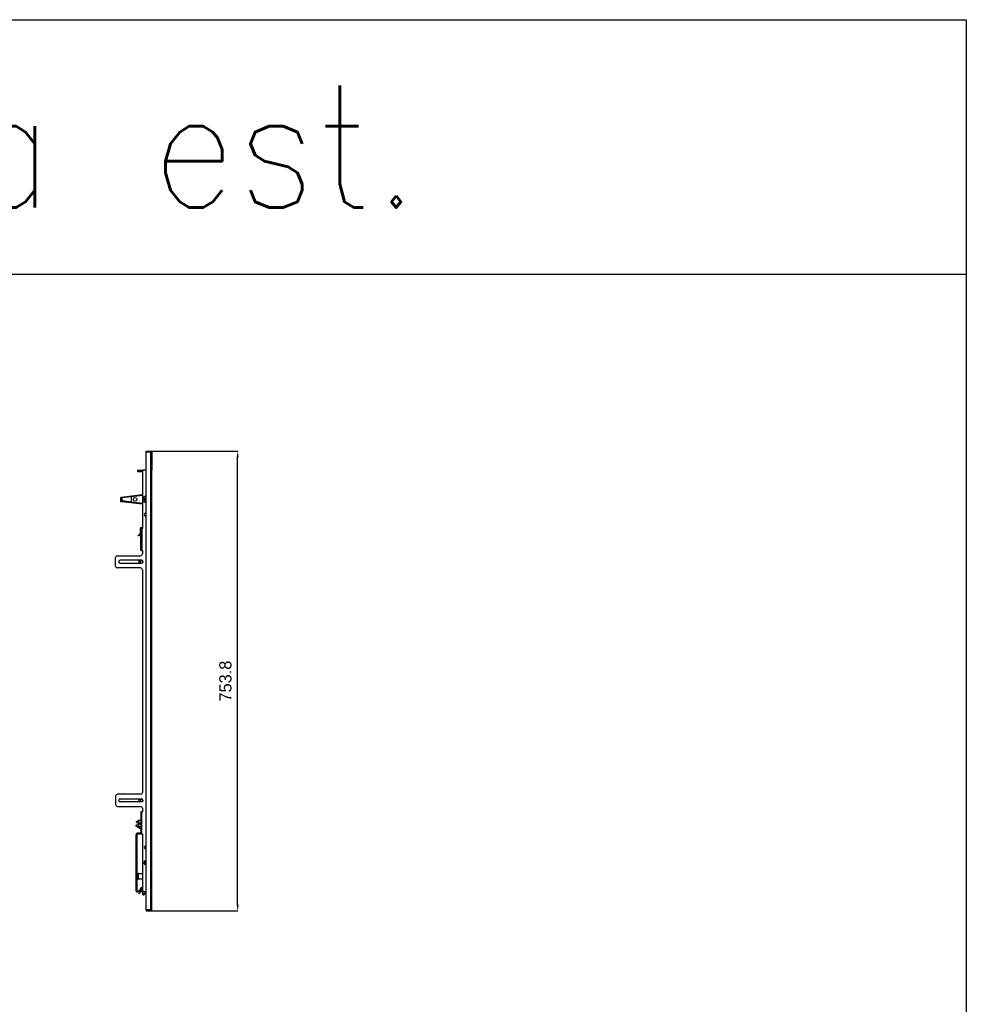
# Model space of a CAD drawing. Header units: inches. Extents: x -8834 to -3121, y 1010 to 9212.
# Tile 36 of 36: x -4673 to -3121, y 7312 to 8927. Entities that reach past the tile are written whole.
import ezdxf

# ---------------------------------------------------------------- set-up
doc = ezdxf.new("R2010")
doc.units = ezdxf.units.IN
doc.layers.add('1', color=7, linetype='Continuous')
doc.styles.add('CONVERTER_11', font='txt.shx', dxfattribs={"width": 0.9})
doc.dimstyles.new('Copia di Standard', dxfattribs={"dimtxt": 20, "dimasz": 10, "dimexe": 0.18, "dimexo": 0.0625, "dimgap": 10, "dimtad": 1, "dimdec": 1, "dimzin": 0, "dimdsep": 46, "dimtxsty": 'Standard', "dimcen": 0.09, "dimclrd": 4, "dimclre": 4, "dimadec": 0, "dimazin": 0, "dimtfac": 1, "dimtdec": 1, "dimtofl": 0, "dimtmove": 0, "dimatfit": 3, "dimfxl": 0.18, "dimtolj": 1, "dimtzin": 0, "dimarcsym": 0})

# ---------------------------------------------------------------- blocks, each defined once
blk = doc.blocks.new('*D49')
at = {"color": 3, "lineweight": -2, "transparency": 16777216}
for p, q in [((-4461.5, 8219.2), (-4315, 8219.2)), ((-4315.2, 7475.4), (-4315.2, 8209.2)), ((-4461.5, 7465.4), (-4315, 7465.4))]:
    blk.add_line(p, q, dxfattribs=at)
at = {"color": 3, "transparency": 16777216}
for points in [[(-4316.8, 8209.2), (-4313.5, 8209.2), (-4315.2, 8219.2)], [(-4316.8, 7475.4), (-4313.5, 7475.4), (-4315.2, 7465.4)]]:
    blk.add_solid(points, dxfattribs=at)
at = {"layer": 'Defpoints', "color": 0, "transparency": 16777216}
for p in [(-4461.6, 8219.2), (-4315.2, 8219.2), (-4461.6, 7465.4)]:
    blk.add_point(p, dxfattribs=at)
at = {"color": 3, "transparency": 16777216, "insert": (-4335.2, 7842.3), "char_height": 20, "attachment_point": 5, "rotation": 90}
blk.add_mtext('\\A1;753.8', dxfattribs=at)

msp = doc.modelspace()

# ---------------------------------------------------------------- linework, layer by layer
at = {"color": 7, "linetype": 'Continuous'}
for p, q in [((-4465.35, 8219.25), (-4457.85, 8219.25)), ((-4465.35, 8218.05), (-4465.35, 8219.25)), ((-4457.85, 8218.05), (-4465.35, 8218.05)), ((-4465.35, 8187.95), (-4465.35, 8217.75)), ((-4457.85, 8217.75), (-4465.35, 8217.75)), ((-4465.35, 8187.95), (-4465.35, 8217.75)), ((-4457.85, 8217.75), (-4465.35, 8217.75)), ((-4457.85, 8217.75), (-4457.39, 8217.75)), ((-4457.85, 8217.75), (-4457.39, 8217.75)), ((-4457.39, 8217.75), (-4456.16, 8217.75)), ((-4457.39, 8217.75), (-4456.16, 8217.75)), ((-4456.15, 8217.55), (-4456.15, 8187.95)), ((-4456.15, 8217.55), (-4456.15, 8187.95)), ((-4456.15, 8217.55), (-4456.15, 8187.95)), ((-4471.34, 8187.45), (-4479.35, 8187.45)), ((-4479.35, 8187.45), (-4479.35, 8186.25)), ((-4465.35, 8187.95), (-4471.34, 8187.95)), ((-4471.34, 8187.95), (-4471.34, 8092.65)), ((-4465.35, 8187.95), (-4471.34, 8187.95)), ((-4471.34, 8187.95), (-4471.34, 8092.65)), ((-4465.35, 8143.36), (-4465.35, 8187.95)), ((-4465.35, 8143.36), (-4465.35, 8187.95)), ((-4456.15, 7496.74), (-4456.15, 8187.95)), ((-4456.15, 7496.74), (-4456.15, 8187.95)), ((-4479.35, 8186.25), (-4471.34, 8186.25)), ((-4507.35, 8142.11), (-4507.35, 8136.95)), ((-4506.35, 8136.95), (-4506.35, 8142.11)), ((-4506.25, 8138.16), (-4506.25, 8142.11)), ((-4506.25, 8142.11), (-4505.25, 8142.11)), ((-4471.34, 8147.62), (-4506.02, 8143.6)), ((-4489.35, 8144.52), (-4505.91, 8142.61)), ((-4505.25, 8142.11), (-4505.25, 8138.16)), ((-4471.34, 8146.61), (-4489.35, 8144.52)), ((-4489.35, 8135.87), (-4489.35, 8144.52)), ((-4465.35, 8137.04), (-4465.35, 8143.36)), ((-4465.35, 8137.04), (-4465.35, 8143.36)), ((-4507.35, 8136.95), (-4506.35, 8136.95)), ((-4504.92, 8136.67), (-4471.34, 8132.78)), ((-4489.35, 8135.87), (-4504.81, 8137.66)), ((-4471.34, 8133.79), (-4489.35, 8135.87)), ((-4465.35, 8117.7), (-4465.35, 8137.04)), ((-4465.35, 8117.7), (-4465.35, 8137.04)), ((-4465.35, 8112.8), (-4465.35, 8117.7)), ((-4465.35, 8112.8), (-4465.35, 8117.7)), ((-4465.35, 7571.89), (-4465.35, 8112.8)), ((-4465.35, 7571.89), (-4465.35, 8112.8)), ((-4475.04, 8092.65), (-4475.04, 8084.27)), ((-4472.84, 8092.65), (-4474.04, 8092.65)), ((-4474.04, 8084.27), (-4474.04, 8092.65)), ((-4472.84, 8092.65), (-4474.04, 8092.65)), ((-4474.04, 8084.27), (-4474.04, 8092.65)), ((-4474.04, 8084.27), (-4474.04, 8092.65)), ((-4473.54, 8094.15), (-4471.34, 8094.15)), ((-4473.54, 8093.15), (-4471.34, 8093.15)), ((-4472.84, 8092.65), (-4472.34, 8092.65)), ((-4472.84, 8092.65), (-4472.34, 8092.65)), ((-4471.34, 8092.65), (-4472.34, 8092.65)), ((-4471.34, 8092.65), (-4472.34, 8092.65)), ((-4478.28, 8080.82), (-4475.18, 8083.91)), ((-4477.57, 8080.11), (-4478.28, 8080.82)), ((-4474.48, 8083.21), (-4477.57, 8080.11)), ((-4474.04, 8056.6), (-4474.04, 8084.27)), ((-4474.04, 8056.6), (-4474.04, 8084.27)), ((-4515.35, 8030.95), (-4515.35, 8044.95)), ((-4515.35, 8030.95), (-4515.35, 8044.95)), ((-4512.35, 8047.95), (-4474.34, 8047.95)), ((-4512.35, 8047.95), (-4474.34, 8047.95)), ((-4472.84, 8056.6), (-4474.04, 8056.6)), ((-4472.84, 8056.6), (-4474.04, 8056.6)), ((-4472.84, 8056.6), (-4472.34, 8056.6)), ((-4472.84, 8056.6), (-4472.34, 8056.6)), ((-4472.34, 8056.6), (-4471.34, 8056.6)), ((-4472.34, 8056.6), (-4471.34, 8056.6)), ((-4471.34, 8056.6), (-4471.34, 8050.95)), ((-4471.34, 8056.6), (-4471.34, 8050.95)), ((-4471.34, 8056.6), (-4471.34, 8050.95)), ((-4474.34, 8027.95), (-4512.35, 8027.95)), ((-4474.34, 8027.95), (-4512.35, 8027.95)), ((-4476.77, 8040.45), (-4507.85, 8040.45)), ((-4476.77, 8040.45), (-4507.85, 8040.45)), ((-4507.85, 8035.45), (-4476.77, 8035.45)), ((-4507.85, 8035.45), (-4476.77, 8035.45)), ((-4476.53, 8040.45), (-4476.77, 8040.45)), ((-4476.53, 8040.45), (-4476.77, 8040.45)), ((-4476.77, 8035.45), (-4476.53, 8035.45)), ((-4476.77, 8035.45), (-4476.53, 8035.45)), ((-4472.85, 8040.45), (-4476.53, 8040.45)), ((-4472.85, 8040.45), (-4476.53, 8040.45)), ((-4476.53, 8035.45), (-4472.85, 8035.45)), ((-4476.53, 8035.45), (-4472.85, 8035.45)), ((-4471.34, 8024.95), (-4471.34, 7659.74)), ((-4471.34, 8024.95), (-4471.34, 7659.74)), ((-4471.34, 8024.95), (-4471.34, 7659.74)), ((-4515.35, 7653.74), (-4515.35, 7639.74)), ((-4515.35, 7653.74), (-4515.35, 7639.74)), ((-4474.34, 7656.74), (-4512.35, 7656.74)), ((-4474.34, 7656.74), (-4512.35, 7656.74)), ((-4507.85, 7649.24), (-4476.77, 7649.24)), ((-4507.85, 7649.24), (-4476.77, 7649.24)), ((-4476.77, 7644.24), (-4507.85, 7644.24)), ((-4476.77, 7644.24), (-4507.85, 7644.24)), ((-4476.77, 7649.24), (-4476.53, 7649.24)), ((-4476.77, 7649.24), (-4476.53, 7649.24)), ((-4476.53, 7644.24), (-4476.77, 7644.24)), ((-4476.53, 7644.24), (-4476.77, 7644.24)), ((-4476.53, 7649.24), (-4472.85, 7649.24)), ((-4476.53, 7649.24), (-4472.85, 7649.24)), ((-4472.85, 7644.24), (-4476.53, 7644.24)), ((-4472.85, 7644.24), (-4476.53, 7644.24)), ((-4512.35, 7636.74), (-4474.34, 7636.74)), ((-4512.35, 7636.74), (-4474.34, 7636.74)), ((-4474.04, 7628.09), (-4474.04, 7592.85)), ((-4472.84, 7628.09), (-4474.04, 7628.09)), ((-4474.04, 7628.09), (-4474.04, 7592.85)), ((-4472.84, 7628.09), (-4474.04, 7628.09)), ((-4472.84, 7628.09), (-4472.34, 7628.09)), ((-4472.84, 7628.09), (-4472.34, 7628.09)), ((-4472.34, 7628.09), (-4471.34, 7628.09)), ((-4472.34, 7628.09), (-4471.34, 7628.09)), ((-4471.34, 7633.74), (-4471.34, 7628.59)), ((-4471.34, 7633.74), (-4471.34, 7628.59)), ((-4471.34, 7633.74), (-4471.34, 7628.59)), ((-4471.34, 7628.59), (-4471.34, 7628.09)), ((-4471.34, 7628.59), (-4471.34, 7628.09)), ((-4481.84, 7611.56), (-4478.46, 7613.66)), ((-4481.84, 7611.56), (-4478.46, 7609.46)), ((-4481.34, 7611.56), (-4477.96, 7613.66)), ((-4481.34, 7611.56), (-4477.96, 7609.46)), ((-4481.34, 7605.49), (-4477.96, 7607.59)), ((-4481.34, 7605.49), (-4477.96, 7603.39)), ((-4481.09, 7606.24), (-4480.79, 7606.24)), ((-4480.79, 7606.24), (-4480.13, 7606.24)), ((-4480.79, 7606.24), (-4480.47, 7606.02)), ((-4478.46, 7613.66), (-4478.46, 7613.35)), ((-4477.96, 7613.66), (-4478.46, 7613.66)), ((-4478.46, 7609.77), (-4478.46, 7609.46)), ((-4477.96, 7609.46), (-4478.46, 7609.46)), ((-4477.96, 7613.66), (-4477.96, 7609.46)), ((-4474.04, 7613.66), (-4477.96, 7613.66)), ((-4474.04, 7613.66), (-4477.96, 7613.66)), ((-4474.91, 7609.46), (-4477.96, 7609.46)), ((-4474.91, 7609.46), (-4477.96, 7609.46)), ((-4474.04, 7607.59), (-4477.96, 7607.59)), ((-4477.96, 7607.59), (-4477.96, 7603.39)), ((-4477.15, 7607.59), (-4474.91, 7609.46)), ((-4474.04, 7608.62), (-4475.28, 7607.59)), ((-4474.04, 7609.46), (-4474.91, 7609.46)), ((-4474.04, 7609.46), (-4474.91, 7609.46)), ((-4474.04, 7599.34), (-4481.65, 7604.4)), ((-4481.35, 7591.54), (-4481.35, 7590.04)), ((-4481.35, 7497.74), (-4481.35, 7590.04)), ((-4480.55, 7590.04), (-4481.35, 7590.04)), ((-4480.55, 7590.04), (-4480.55, 7591.54)), ((-4480.55, 7590.04), (-4480.55, 7497.74)), ((-4474.14, 7592.84), (-4480.05, 7592.84)), ((-4480.05, 7592.04), (-4474.14, 7592.04)), ((-4474.04, 7603.39), (-4477.96, 7603.39)), ((-4476.51, 7603.39), (-4476.04, 7603.07)), ((-4474.93, 7602.74), (-4474.04, 7602.74)), ((-4474.04, 7592.04), (-4474.04, 7592.85)), ((-4474.04, 7592.04), (-4474.04, 7592.85)), ((-4474.04, 7592.04), (-4474.04, 7592.04)), ((-4472.84, 7592.04), (-4474.04, 7592.04)), ((-4474.04, 7592.04), (-4474.04, 7592.04)), ((-4472.84, 7592.04), (-4474.04, 7592.04)), ((-4472.84, 7592.04), (-4472.34, 7592.04)), ((-4472.84, 7592.04), (-4472.34, 7592.04)), ((-4472.84, 7592.04), (-4472.34, 7592.04)), ((-4472.34, 7592.04), (-4471.84, 7592.04)), ((-4472.34, 7592.04), (-4471.84, 7592.04)), ((-4472.34, 7592.04), (-4471.84, 7592.04)), ((-4471.84, 7592.04), (-4471.34, 7592.04)), ((-4471.84, 7592.04), (-4471.34, 7592.04)), ((-4471.34, 7592.04), (-4471.34, 7497.24)), ((-4471.34, 7592.04), (-4471.34, 7497.24)), ((-4466.64, 7571.81), (-4466.64, 7567.06)), ((-4465.64, 7571.93), (-4465.64, 7566.95)), ((-4465.35, 7566.99), (-4465.35, 7571.89)), ((-4465.35, 7566.99), (-4465.35, 7571.89)), ((-4465.35, 7547.65), (-4465.35, 7566.99)), ((-4465.35, 7547.65), (-4465.35, 7566.99)), ((-4466.64, 7547.59), (-4466.64, 7541.38)), ((-4465.64, 7547.68), (-4465.64, 7541.29)), ((-4465.35, 7541.32), (-4465.35, 7547.65)), ((-4465.35, 7541.32), (-4465.35, 7547.65)), ((-4465.35, 7497.24), (-4465.35, 7541.32)), ((-4465.35, 7497.24), (-4465.35, 7541.32)), ((-4479.14, 7517.94), (-4479.14, 7526.94)), ((-4479.14, 7526.94), (-4478.14, 7526.94)), ((-4478.14, 7517.94), (-4478.14, 7526.94)), ((-4477.64, 7526.94), (-4478.14, 7526.94)), ((-4477.64, 7526.94), (-4471.34, 7526.94)), ((-4479.14, 7517.94), (-4478.14, 7517.94)), ((-4477.64, 7517.94), (-4478.14, 7517.94)), ((-4477.64, 7517.94), (-4471.34, 7517.94)), ((-4479.35, 7497.24), (-4480.05, 7497.24)), ((-4465.35, 7496.44), (-4480.05, 7496.44)), ((-4479.35, 7498.44), (-4471.34, 7498.44)), ((-4479.35, 7497.24), (-4479.35, 7498.44)), ((-4471.34, 7497.24), (-4479.35, 7497.24)), ((-4471.34, 7497.24), (-4479.35, 7497.24)), ((-4476.71, 7496.1), (-4477.2, 7494.15)), ((-4476.71, 7496.1), (-4477.2, 7494.15)), ((-4477.2, 7494.15), (-4476.23, 7493.91)), ((-4477.2, 7494.15), (-4476.23, 7493.91)), ((-4476.63, 7496.44), (-4476.71, 7496.1)), ((-4476.63, 7496.44), (-4476.71, 7496.1)), ((-4475.74, 7495.85), (-4476.23, 7493.91)), ((-4475.74, 7495.85), (-4476.23, 7493.91)), ((-4475.3, 7501.79), (-4476.13, 7498.44)), ((-4475.3, 7501.79), (-4476.13, 7498.44)), ((-4475.74, 7495.85), (-4475.6, 7496.44)), ((-4475.74, 7495.85), (-4475.6, 7496.44)), ((-4475.1, 7498.44), (-4474.32, 7501.55)), ((-4475.1, 7498.44), (-4474.32, 7501.55)), ((-4474, 7500.44), (-4474, 7499.94)), ((-4471.45, 7499.94), (-4474, 7499.94)), ((-4473.25, 7502.93), (-4473.84, 7502.93)), ((-4473.25, 7502.93), (-4473.84, 7502.93)), ((-4473.84, 7501.93), (-4473.25, 7501.93)), ((-4473.84, 7501.93), (-4473.25, 7501.93)), ((-4473.25, 7500.64), (-4473.8, 7500.64)), ((-4473.25, 7500.64), (-4473.8, 7500.64)), ((-4473.25, 7500.64), (-4473.8, 7500.64)), ((-4473.25, 7500.64), (-4473.8, 7500.64)), ((-4472.75, 7503.64), (-4473.25, 7503.14)), ((-4472.75, 7503.64), (-4473.25, 7503.14)), ((-4472.75, 7503.64), (-4473.25, 7503.14)), ((-4472.75, 7503.64), (-4473.25, 7503.14)), ((-4473.25, 7503.14), (-4473.25, 7502.93)), ((-4473.25, 7503.14), (-4473.25, 7502.93)), ((-4473.25, 7503.14), (-4473.25, 7502.93)), ((-4473.25, 7503.14), (-4473.25, 7502.93)), ((-4473.25, 7502.93), (-4473.25, 7501.93)), ((-4473.25, 7502.93), (-4473.25, 7501.93)), ((-4473.25, 7502.93), (-4473.25, 7501.93)), ((-4473.25, 7502.93), (-4473.25, 7501.93)), ((-4473.25, 7501.93), (-4473.25, 7500.64)), ((-4473.25, 7501.93), (-4473.25, 7500.64)), ((-4473.25, 7501.93), (-4473.25, 7500.64)), ((-4473.25, 7501.93), (-4473.25, 7500.64)), ((-4471.34, 7500.64), (-4473.25, 7500.64)), ((-4471.34, 7500.64), (-4473.25, 7500.64)), ((-4471.34, 7500.64), (-4473.25, 7500.64)), ((-4471.34, 7500.64), (-4473.25, 7500.64)), ((-4472.47, 7503.64), (-4472.75, 7503.64)), ((-4472.47, 7503.64), (-4472.75, 7503.64)), ((-4472.47, 7503.64), (-4472.75, 7503.64)), ((-4472.47, 7503.64), (-4472.75, 7503.64)), ((-4472.08, 7503.64), (-4472.47, 7503.64)), ((-4472.08, 7503.64), (-4472.47, 7503.64)), ((-4472.08, 7503.64), (-4472.47, 7503.64)), ((-4472.08, 7503.64), (-4472.47, 7503.64)), ((-4471.34, 7503.64), (-4472.08, 7503.64)), ((-4471.34, 7503.64), (-4472.08, 7503.64)), ((-4471.34, 7503.64), (-4472.08, 7503.64)), ((-4471.34, 7503.64), (-4472.08, 7503.64)), ((-4471.34, 7499.94), (-4471.45, 7499.94)), ((-4471.45, 7499.94), (-4471.45, 7498.44)), ((-4471.45, 7496.44), (-4471.45, 7493.81)), ((-4471.45, 7493.81), (-4467.25, 7493.81)), ((-4469.35, 7490.44), (-4471.45, 7493.81)), ((-4471.34, 7497.24), (-4471.34, 7496.74)), ((-4471.34, 7497.24), (-4471.34, 7496.74)), ((-4465.35, 7496.74), (-4471.34, 7496.74)), ((-4465.35, 7496.74), (-4471.34, 7496.74)), ((-4469.35, 7490.44), (-4467.25, 7493.81)), ((-4467.25, 7496.44), (-4467.25, 7493.81)), ((-4465.35, 7496.74), (-4465.35, 7497.24)), ((-4465.35, 7496.74), (-4465.35, 7497.24)), ((-4465.35, 7496.44), (-4465.35, 7496.74)), ((-4465.35, 7496.44), (-4465.35, 7496.74)), ((-4465.35, 7466.94), (-4465.35, 7496.44)), ((-4465.35, 7466.94), (-4465.35, 7496.44)), ((-4456.15, 7467.14), (-4456.15, 7496.74)), ((-4456.15, 7467.14), (-4456.15, 7496.74)), ((-4456.15, 7467.14), (-4456.15, 7496.74)), ((-4457.85, 7466.94), (-4465.35, 7466.94)), ((-4457.85, 7466.94), (-4465.35, 7466.94)), ((-4457.85, 7466.64), (-4465.35, 7466.64)), ((-4465.35, 7466.64), (-4465.35, 7465.44)), ((-4465.35, 7465.44), (-4457.85, 7465.44)), ((-4457.85, 7466.94), (-4457.39, 7466.94)), ((-4457.85, 7466.94), (-4457.39, 7466.94)), ((-4457.39, 7466.94), (-4456.16, 7466.94)), ((-4457.39, 7466.94), (-4456.16, 7466.94))]:
    msp.add_line(p, q, dxfattribs=at)
at = {"color": 9, "linetype": 'Continuous'}
for p, q in [((-4457.85, 8217.75), (-4457.85, 8187.95)), ((-4457.85, 8217.75), (-4457.85, 8187.95)), ((-4457.85, 8187.95), (-4457.85, 8186.25)), ((-4457.85, 8187.95), (-4457.85, 8186.25)), ((-4457.85, 8186.25), (-4457.85, 8092.65)), ((-4457.85, 8186.25), (-4457.85, 8092.65)), ((-4472.34, 8092.65), (-4472.34, 8056.6)), ((-4472.34, 8092.65), (-4472.34, 8056.6)), ((-4457.85, 8092.65), (-4457.85, 8092.15)), ((-4457.85, 8092.65), (-4457.85, 8092.15)), ((-4457.85, 8092.65), (-4457.85, 8092.15)), ((-4457.85, 8092.15), (-4457.85, 7628.59)), ((-4457.85, 8092.15), (-4457.85, 7628.59)), ((-4472.34, 7613.66), (-4472.34, 7628.09)), ((-4472.34, 7613.66), (-4472.34, 7628.09)), ((-4457.85, 7628.59), (-4457.85, 7498.44)), ((-4457.85, 7628.59), (-4457.85, 7498.44)), ((-4472.34, 7609.46), (-4472.34, 7613.66)), ((-4472.34, 7609.46), (-4472.34, 7613.66)), ((-4472.34, 7592.04), (-4472.34, 7609.46)), ((-4472.34, 7592.04), (-4472.34, 7609.46)), ((-4477.64, 7517.94), (-4477.64, 7526.94)), ((-4476.71, 7496.1), (-4475.74, 7495.85)), ((-4476.71, 7496.1), (-4475.74, 7495.85)), ((-4471.34, 7500.44), (-4474, 7500.44)), ((-4471.34, 7500.44), (-4474, 7500.44)), ((-4471.34, 7500.44), (-4474, 7500.44)), ((-4471.34, 7500.44), (-4474, 7500.44)), ((-4457.85, 7498.44), (-4457.85, 7496.74)), ((-4457.85, 7498.44), (-4457.85, 7496.74)), ((-4457.85, 7496.74), (-4457.85, 7466.94)), ((-4457.85, 7496.74), (-4457.85, 7466.94))]:
    msp.add_line(p, q, dxfattribs=at)
at = {"color": 7, "linetype": 'Continuous'}
for centre, radius in [((-4483.35, 8140.2), 3), ((-4472.85, 8037.95), 2.1), ((-4472.85, 7646.74), 2.1)]:
    msp.add_circle(centre, radius, dxfattribs=at)
for centre, radius, start, end in [((-4457.85, 8217.55), 1.7, 6.75633, 90), ((-4457.85, 8217.55), 0.5, 23.57818, 90), ((-4457.85, 8217.55), 1.7, 0, 6.75633), ((-4457.85, 8217.55), 1.7, 0, 6.75633), ((-4457.85, 8217.55), 1.7, 0, 6.75633), ((-4505.85, 8142.11), 1.5, 96.60231, 180), ((-4505.85, 8142.11), 0.5, 96.60231, 180), ((-4504.75, 8138.16), 1.5, 180, 263.39769), ((-4504.75, 8138.16), 0.5, 180, 263.39769), ((-4465.85, 8140.2), 5, 84.26083, 180), ((-4465.85, 8140.2), 5, 180, 275.73917), ((-4465.85, 8140.2), 2.65, 79.12428, 180), ((-4465.85, 8140.2), 2.65, 79.12428, 180), ((-4465.85, 8140.2), 2.65, 180, 280.87572), ((-4465.85, 8140.2), 2.65, 180, 280.87572), ((-4465.85, 8140.2), 2.1, 76.22585, 283.77415), ((-4465.85, 8140.2), 1.8, 73.87238, 115.71398), ((-4465.85, 8115.25), 2.5, 78.46304, 281.53696), ((-4465.85, 8115.25), 2.5, 78.46304, 281.53696), ((-4473.54, 8092.65), 1.5, 90, 180), ((-4473.54, 8092.65), 0.5, 90, 180), ((-4475.54, 8084.27), 0.5, 315, 0), ((-4475.54, 8084.27), 1.5, 315, 0), ((-4512.35, 8044.95), 3, 90, 180), ((-4512.35, 8044.95), 3, 90, 180), ((-4474.34, 8050.95), 3, 270, 0), ((-4474.34, 8050.95), 3, 270, 0), ((-4512.35, 8030.95), 3, 180, 270), ((-4512.35, 8030.95), 3, 180, 270), ((-4507.85, 8037.95), 2.5, 90, 270), ((-4507.85, 8037.95), 2.5, 90, 270), ((-4472.85, 8037.95), 4.65, 147.47725, 212.52275), ((-4472.85, 8037.95), 4.65, 147.47725, 212.52275), ((-4474.34, 8024.95), 3, 0, 90), ((-4474.34, 8024.95), 3, 0, 90), ((-4472.85, 8037.95), 2.5, 270, 90), ((-4472.85, 8037.95), 2.5, 270, 90), ((-4512.35, 7653.74), 3, 90, 180), ((-4512.35, 7653.74), 3, 90, 180), ((-4474.34, 7659.74), 3, 270, 0), ((-4474.34, 7659.74), 3, 270, 0), ((-4512.35, 7639.74), 3, 180, 270), ((-4512.35, 7639.74), 3, 180, 270), ((-4507.85, 7646.74), 2.5, 90, 270), ((-4507.85, 7646.74), 2.5, 90, 270), ((-4472.85, 7646.74), 4.65, 147.47725, 212.52275), ((-4472.85, 7646.74), 4.65, 147.47725, 212.52275), ((-4472.85, 7646.74), 2.5, 270, 90), ((-4472.85, 7646.74), 2.5, 270, 90), ((-4474.34, 7633.74), 3, 0, 90), ((-4474.34, 7633.74), 3, 0, 90), ((-4481.09, 7605.24), 1, 90, 236.34093), ((-4456.74, 7609.31), 0.6, 347.65262, 12.34738), ((-4480.05, 7591.54), 1.3, 90, 180), ((-4480.05, 7591.54), 0.5, 90, 180), ((-4474.93, 7604.74), 2, 236.34093, 270), ((-4474.14, 7593.34), 0.5, 270, 281.53696), ((-4474.14, 7593.34), 1.3, 270, 274.41173), ((-4456.75, 7599.93), 0.6, 358.60184, 1.39816), ((-4456.75, 7590.13), 0.6, 358.60184, 1.39816), ((-4456.75, 7580.33), 0.6, 358.60184, 1.39816), ((-4465.85, 7569.44), 2.5, 78.46304, 281.53696), ((-4465.85, 7569.44), 2.5, 78.46304, 281.53696), ((-4464.91, 7568.47), 0.6, 137.60033, 222.39967), ((-4456.75, 7570.53), 0.6, 358.60184, 1.39816), ((-4456.75, 7560.73), 0.6, 358.60184, 1.39816), ((-4465.85, 7544.49), 3.2, 81.0107, 278.9893), ((-4465.85, 7544.49), 3.2, 81.0107, 278.9893), ((-4456.75, 7550.93), 0.6, 358.60184, 1.39816), ((-4456.75, 7531.33), 0.6, 358.60184, 1.39816), ((-4456.75, 7521.53), 0.6, 358.60184, 1.39816), ((-4456.75, 7511.73), 0.6, 358.60184, 1.39816), ((-4480.05, 7497.74), 1.3, 180, 270), ((-4480.05, 7497.74), 0.5, 180, 270), ((-4473.84, 7501.43), 1.5, 90, 166), ((-4473.84, 7501.43), 1.5, 90, 166), ((-4473.84, 7501.43), 0.5, 90, 166), ((-4473.84, 7501.43), 0.5, 90, 166), ((-4473.8, 7500.44), 0.2, 90, 180), ((-4473.8, 7500.44), 0.2, 90, 180), ((-4473.8, 7500.44), 0.2, 90, 180), ((-4473.8, 7500.44), 0.2, 90, 180), ((-4456.75, 7501.93), 0.6, 358.60184, 1.39816), ((-4457.85, 7467.14), 1.7, 270, 353.24367), ((-4457.85, 7467.14), 0.5, 270, 336.42182), ((-4457.85, 7467.14), 1.7, 353.24367, 0), ((-4457.85, 7467.14), 1.7, 353.24367, 0), ((-4457.85, 7467.14), 1.7, 353.24367, 0)]:
    msp.add_arc(centre, radius, start, end, dxfattribs=at)
for points in [[(-4467.9, 8139.76), (-4467.78, 8139.41), (-4467.66, 8139.2), (-4467.26, 8138.73), (-4466.94, 8138.5), (-4466.49, 8138.31), (-4466, 8138.24), (-4465.67, 8138.26), (-4465.35, 8138.33)], [(-4466.63, 8141.82), (-4466.23, 8142.02), (-4465.94, 8142.1), (-4465.65, 8142.13), (-4465.35, 8142.11)], [(-4473.25, 7503.14), (-4473.06, 7503.31), (-4472.87, 7503.45), (-4472.67, 7503.57), (-4472.47, 7503.64)], [(-4473.25, 7503.14), (-4473.06, 7503.31), (-4472.87, 7503.45), (-4472.67, 7503.57), (-4472.47, 7503.64)], [(-4473.25, 7503.14), (-4473.06, 7503.31), (-4472.87, 7503.45), (-4472.67, 7503.57), (-4472.47, 7503.64)], [(-4473.25, 7503.14), (-4473.06, 7503.31), (-4472.87, 7503.45), (-4472.67, 7503.57), (-4472.47, 7503.64)], [(-4472.08, 7503.64), (-4471.88, 7503.57), (-4471.68, 7503.45), (-4471.51, 7503.33), (-4471.34, 7503.17)], [(-4472.08, 7503.64), (-4471.88, 7503.57), (-4471.68, 7503.45), (-4471.51, 7503.33), (-4471.34, 7503.17)], [(-4472.08, 7503.64), (-4471.88, 7503.57), (-4471.68, 7503.45), (-4471.51, 7503.33), (-4471.34, 7503.17)], [(-4472.08, 7503.64), (-4471.88, 7503.57), (-4471.68, 7503.45), (-4471.51, 7503.33), (-4471.34, 7503.17)]]:
    msp.add_spline(points, degree=3, dxfattribs=at)
at = {"layer": '1', "color": 7, "linetype": 'Continuous'}
for p, q in [((-8730.71, 8926.94), (-3120.62, 8926.94)), ((-3120.62, 8926.94), (-3120.62, 8509.61)), ((-8730.71, 8509.61), (-3120.62, 8509.61)), ((-3120.62, 8509.61), (-3120.62, 7009.61))]:
    msp.add_line(p, q, dxfattribs=at)

# ---------------------------------------------------------------- texts
at = {"layer": '1', "color": 1, "style": 'CONVERTER_11', "width": 0.9}
msp.add_text('Copertura est.', height=200, dxfattribs=at).set_placement((-5797.12, 8618.86))

# ---------------------------------------------------------------- dimensions: what is measured, and where the dimension line sits
at = {"color": 3}
dim = msp.add_linear_dim(base=(-4315.17, 8219.25), p1=(-4461.6, 7465.44), p2=(-4461.6, 8219.25), angle=90, dimstyle='Copia di Standard', override={"dimclrd": 3, "dimclre": 3, "dimclrt": 3}, dxfattribs=at)
dim.commit()
dim.dimension.update_dxf_attribs({"geometry": '*D49', "text_midpoint": (-4335.17, 7842.34)})

doc.saveas('drawing.dxf')
